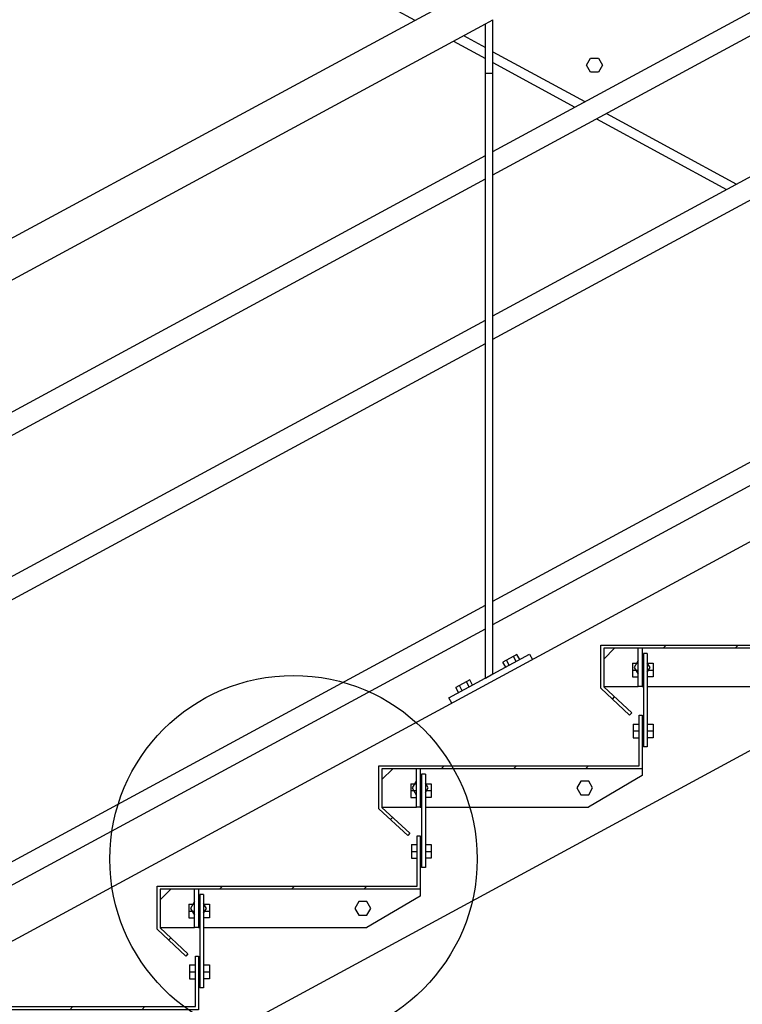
# Model space of a CAD drawing. Header units: millimetres. Extents: x 25 to 224619, y 20 to 11454.
# Tile 48 of 105: x 113985 to 114929, y 3012 to 4299. Entities that reach past the tile are written whole.
import ezdxf

# ---------------------------------------------------------------- set-up
doc = ezdxf.new("R2010")
doc.units = ezdxf.units.MM
for name, color, linetype in [('ACIER_COUPE', 7, 'Continuous'), ('ACIER_HACHURES', 7, 'Continuous'), ('ACIER_VISIBLE', 7, 'Continuous'), ('BOULONS', 7, 'Continuous')]:
    doc.layers.add(name, color=color, linetype=linetype)
doc.styles.add('Arial', font='arial.ttf', dxfattribs={"height": 0.2})

# ---------------------------------------------------------------- blocks, each defined once
blk = doc.blocks.new('Part-1649644-19853 - 19810')
at = {"layer": 'ACIER_VISIBLE', "color": 136, "linetype": 'Continuous'}
for p, q in [((115562.5, 3954.1), (111836.6, 1937)), ((112076.6, 1794), (115623.3, 3714.1))]:
    blk.add_line(p, q, dxfattribs=at)
blk = doc.blocks.new('Part-1649644-20007 - 19810')
at = {"layer": 'ACIER_VISIBLE', "color": 136, "linetype": 'Continuous'}
for p, q in [((111575.6, 5889.1), (114501.2, 4299)), ((114564.9, 4278.6), (114593.5, 4263.1)), ((114551.8, 4271.5), (114593.5, 4248.9)), ((114603.5, 4257.6), (114723.7, 4192.3)), ((114603.5, 4243.4), (114710.6, 4185.2)), ((114751.9, 4177), (114921.9, 4084.6)), ((114738.8, 4169.9), (114908.8, 4077.5))]:
    blk.add_line(p, q, dxfattribs=at)
blk = doc.blocks.new('Bolt-1649644-26313 - 19810')
at = {"layer": 'BOULONS', "color": 7, "linetype": 'Continuous'}
for p, q in [((114718.2, 3304.1), (114713, 3295.1)), ((114728.6, 3304.1), (114718.2, 3304.1)), ((114733.8, 3295.1), (114728.6, 3304.1)), ((114713, 3295.1), (114718.2, 3286.1)), ((114718.2, 3286.1), (114728.6, 3286.1)), ((114728.6, 3286.1), (114733.8, 3295.1))]:
    blk.add_line(p, q, dxfattribs=at)
blk = doc.blocks.new('Bolt-1649644-26311 - 19810')
at = {"layer": 'BOULONS', "color": 7, "linetype": 'Continuous'}
for p, q in [((114428.2, 3146.6), (114423, 3137.6)), ((114438.6, 3146.6), (114428.2, 3146.6)), ((114443.8, 3137.6), (114438.6, 3146.6)), ((114423, 3137.6), (114428.2, 3128.6)), ((114428.2, 3128.6), (114438.6, 3128.6)), ((114438.6, 3128.6), (114443.8, 3137.6))]:
    blk.add_line(p, q, dxfattribs=at)
blk = doc.blocks.new('Bolt-1649644-26312 - 19810')
at = {"layer": 'BOULONS', "color": 7, "linetype": 'Continuous'}
for p, q in [((114503.2, 3304.1), (114498, 3295.1)), ((114503.2, 3304.1), (114503.4, 3304.1)), ((114508.4, 3304.1), (114510.2, 3304.1)), ((114518.8, 3295.1), (114515.2, 3301.3)), ((114498, 3295.1), (114503.2, 3286.1)), ((114503.2, 3286.1), (114503.4, 3286.1)), ((114508.4, 3286.1), (114510.2, 3286.1)), ((114515.2, 3288.9), (114518.8, 3295.1))]:
    blk.add_line(p, q, dxfattribs=at)
blk = doc.blocks.new('Part-1649644-19940 - 19810')
at = {"layer": 'ACIER_HACHURES', "linetype": 'Continuous'}
h = blk.add_hatch(dxfattribs=at)
h.set_pattern_fill('', scale=21, style=0, pattern_type=0)
h.set_pattern_definition([(45, (114214.39, 3075.03), (-47.146, 47.146), [])])
h.paths.add_polyline_path([(114218.4, 3075), (114214.4, 3075), (114214.4, 3009.1), (113874.4, 3009.1), (113874.4, 2952.8), (113912.1, 2917.8), (113914.8, 2920.7), (113878.4, 2954.5), (113878.4, 3005.1), (114218.4, 3005.1)])
at = {"layer": 'ACIER_COUPE', "color": 136, "linetype": 'Continuous'}
for p, q in [((114214.4, 3009.1), (114214.4, 3075)), ((114214.4, 3075), (114218.4, 3075)), ((114218.4, 3075), (114218.4, 3005.1)), ((113874.4, 2952.8), (113874.4, 3009.1)), ((113874.4, 3009.1), (114214.4, 3009.1)), ((114218.4, 3005.1), (113878.4, 3005.1)), ((113878.4, 3005.1), (113878.4, 2954.5)), ((113912.1, 2917.8), (113874.4, 2952.8)), ((113878.4, 2954.5), (113914.8, 2920.7)), ((113914.8, 2920.7), (113912.1, 2917.8))]:
    blk.add_line(p, q, dxfattribs=at)
blk = doc.blocks.new('Part-1649644-19945 - 19810')
at = {"layer": 'ACIER_VISIBLE', "color": 136, "linetype": 'Continuous'}
for p, q in [((114225.2, 3155.6), (114220.2, 3155.6)), ((114220.2, 3155.6), (114220.2, 3033.6)), ((114225.2, 3155.6), (114225.2, 3033.6)), ((114225.2, 3033.6), (114220.2, 3033.6))]:
    blk.add_line(p, q, dxfattribs=at)
blk = doc.blocks.new('Part-1649644-19946 - 19810')
at = {"layer": 'ACIER_VISIBLE', "color": 136, "linetype": 'Continuous'}
for p, q in [((114213.4, 3112.6), (114213.4, 3162.6)), ((114218.4, 3162.6), (114218.4, 3112.6)), ((114218.4, 3112.6), (114213.4, 3112.6))]:
    blk.add_line(p, q, dxfattribs=at)
blk = doc.blocks.new('Part-1649644-20520 - 19810')
at = {"layer": 'ACIER_VISIBLE', "color": 136, "linetype": 'Continuous'}
for p, q in [((114603.5, 4127.2), (115491.1, 4607.7)), ((114603.5, 4096.6), (115497.5, 4580.6)), ((113699.5, 3637.8), (114593.5, 4121.8)), ((113699.5, 3607.2), (114593.5, 4091.2))]:
    blk.add_line(p, q, dxfattribs=at)
blk = doc.blocks.new('Part-1649644-19947 - 19810')
at = {"layer": 'ACIER_HACHURES', "linetype": 'Continuous'}
h = blk.add_hatch(dxfattribs=at)
h.set_pattern_fill('', scale=21, style=0, pattern_type=0)
h.set_pattern_definition([(45, (114504.39, 3232.53), (-47.146, 47.146), [])])
h.paths.add_polyline_path([(114508.4, 3232.5), (114504.4, 3232.5), (114504.4, 3166.6), (114164.4, 3166.6), (114164.4, 3110.3), (114202.1, 3075.3), (114204.8, 3078.2), (114168.4, 3112), (114168.4, 3162.6), (114508.4, 3162.6)])
at = {"layer": 'ACIER_COUPE', "color": 136, "linetype": 'Continuous'}
for p, q in [((114504.4, 3166.6), (114504.4, 3232.5)), ((114504.4, 3232.5), (114508.4, 3232.5)), ((114508.4, 3232.5), (114508.4, 3162.6)), ((114164.4, 3110.3), (114164.4, 3166.6)), ((114164.4, 3166.6), (114504.4, 3166.6)), ((114508.4, 3162.6), (114168.4, 3162.6)), ((114168.4, 3162.6), (114168.4, 3112)), ((114202.1, 3075.3), (114164.4, 3110.3)), ((114168.4, 3112), (114204.8, 3078.2)), ((114204.8, 3078.2), (114202.1, 3075.3))]:
    blk.add_line(p, q, dxfattribs=at)
blk = doc.blocks.new('Part-1649644-19948 - 19810')
at = {"layer": 'ACIER_VISIBLE', "color": 136, "linetype": 'Continuous'}
for p, q in [((114168.4, 3148.6), (114182.4, 3162.6)), ((114508.4, 3162.6), (114508.4, 3153.6)), ((114508.4, 3153.6), (114438.4, 3112.6)), ((114168.4, 3112.6), (114213.4, 3112.6)), ((114218.4, 3112.6), (114220.2, 3112.6)), ((114225.2, 3112.6), (114438.4, 3112.6))]:
    blk.add_line(p, q, dxfattribs=at)
blk = doc.blocks.new('Bolt-1649644-19949 - 19810')
at = {"layer": 'BOULONS', "color": 7, "linetype": 'Continuous'}
for p, q in [((114206.9, 3063.6), (114214.4, 3063.6)), ((114206.9, 3063.6), (114206.9, 3045.6)), ((114206.9, 3054.6), (114214.4, 3054.6)), ((114218.4, 3060.6), (114220.2, 3060.6)), ((114225.2, 3063.6), (114232.7, 3063.6)), ((114225.2, 3054.6), (114232.7, 3054.6)), ((114232.7, 3063.6), (114232.7, 3045.6)), ((114206.9, 3045.6), (114214.4, 3045.6)), ((114218.4, 3048.6), (114220.2, 3048.6)), ((114232.7, 3045.6), (114225.2, 3045.6))]:
    blk.add_line(p, q, dxfattribs=at)
blk = doc.blocks.new('Bolt-1649644-19950 - 19810')
at = {"layer": 'BOULONS', "color": 7, "linetype": 'Continuous'}
for p, q in [((114205.9, 3143.1), (114213.4, 3143.1)), ((114205.9, 3143.1), (114205.9, 3125.1)), ((114225.2, 3143.1), (114232.7, 3143.1)), ((114232.7, 3143.1), (114232.7, 3125.1)), ((114205.9, 3134.1), (114213.4, 3134.1)), ((114218.4, 3140.1), (114220.2, 3140.1)), ((114225.2, 3134.1), (114232.7, 3134.1)), ((114205.9, 3125.1), (114213.4, 3125.1)), ((114218.4, 3128.1), (114220.2, 3128.1)), ((114232.7, 3125.1), (114225.2, 3125.1))]:
    blk.add_line(p, q, dxfattribs=at)
blk = doc.blocks.new('Part-1649644-19952 - 19810')
at = {"layer": 'ACIER_VISIBLE', "color": 136, "linetype": 'Continuous'}
for p, q in [((114515.2, 3313.1), (114510.2, 3313.1)), ((114510.2, 3313.1), (114510.2, 3191.1)), ((114515.2, 3313.1), (114515.2, 3191.1)), ((114515.2, 3191.1), (114510.2, 3191.1))]:
    blk.add_line(p, q, dxfattribs=at)
blk = doc.blocks.new('Part-1649644-19953 - 19810')
at = {"layer": 'ACIER_VISIBLE', "color": 136, "linetype": 'Continuous'}
for p, q in [((114503.4, 3270.1), (114503.4, 3320.1)), ((114508.4, 3320.1), (114508.4, 3270.1)), ((114508.4, 3270.1), (114503.4, 3270.1))]:
    blk.add_line(p, q, dxfattribs=at)
blk = doc.blocks.new('Part-1649644-19954 - 19810')
at = {"layer": 'ACIER_HACHURES', "linetype": 'Continuous'}
h = blk.add_hatch(dxfattribs=at)
h.set_pattern_fill('', scale=21, style=0, pattern_type=0)
h.set_pattern_definition([(45, (114794.39, 3390.03), (-47.146, 47.146), [])])
h.paths.add_polyline_path([(114798.4, 3390), (114794.4, 3390), (114794.4, 3324.1), (114454.4, 3324.1), (114454.4, 3267.8), (114492.1, 3232.8), (114494.8, 3235.7), (114458.4, 3269.5), (114458.4, 3320.1), (114798.4, 3320.1)])
at = {"layer": 'ACIER_COUPE', "color": 136, "linetype": 'Continuous'}
for p, q in [((114794.4, 3324.1), (114794.4, 3390)), ((114794.4, 3390), (114798.4, 3390)), ((114798.4, 3390), (114798.4, 3320.1)), ((114454.4, 3267.8), (114454.4, 3324.1)), ((114454.4, 3324.1), (114794.4, 3324.1)), ((114798.4, 3320.1), (114458.4, 3320.1)), ((114458.4, 3320.1), (114458.4, 3269.5)), ((114492.1, 3232.8), (114454.4, 3267.8)), ((114458.4, 3269.5), (114494.8, 3235.7)), ((114494.8, 3235.7), (114492.1, 3232.8))]:
    blk.add_line(p, q, dxfattribs=at)
blk = doc.blocks.new('Part-1649644-19955 - 19810')
at = {"layer": 'ACIER_VISIBLE', "color": 136, "linetype": 'Continuous'}
for p, q in [((114458.4, 3306.1), (114472.4, 3320.1)), ((114798.4, 3311.1), (114728.4, 3270.1)), ((114798.4, 3320.1), (114798.4, 3311.1)), ((114458.4, 3270.1), (114503.4, 3270.1)), ((114508.4, 3270.1), (114510.2, 3270.1)), ((114515.2, 3270.1), (114728.4, 3270.1))]:
    blk.add_line(p, q, dxfattribs=at)
blk = doc.blocks.new('Bolt-1649644-19956 - 19810')
at = {"layer": 'BOULONS', "color": 7, "linetype": 'Continuous'}
for p, q in [((114496.9, 3221.1), (114504.4, 3221.1)), ((114496.9, 3221.1), (114496.9, 3203.1)), ((114515.2, 3221.1), (114522.7, 3221.1)), ((114522.7, 3221.1), (114522.7, 3203.1)), ((114496.9, 3212.1), (114504.4, 3212.1)), ((114508.4, 3218.1), (114510.2, 3218.1)), ((114508.4, 3206.1), (114510.2, 3206.1)), ((114515.2, 3212.1), (114522.7, 3212.1)), ((114496.9, 3203.1), (114504.4, 3203.1)), ((114522.7, 3203.1), (114515.2, 3203.1))]:
    blk.add_line(p, q, dxfattribs=at)
blk = doc.blocks.new('Bolt-1649644-19957 - 19810')
at = {"layer": 'BOULONS', "color": 7, "linetype": 'Continuous'}
for p, q in [((114495.9, 3300.6), (114503.4, 3300.6)), ((114495.9, 3300.6), (114495.9, 3282.6)), ((114508.4, 3297.6), (114510.2, 3297.6)), ((114515.2, 3300.6), (114522.7, 3300.6)), ((114522.7, 3300.6), (114522.7, 3282.6)), ((114495.9, 3291.6), (114503.4, 3291.6)), ((114508.4, 3285.6), (114510.2, 3285.6)), ((114515.2, 3291.6), (114522.7, 3291.6)), ((114495.9, 3282.6), (114503.4, 3282.6)), ((114522.7, 3282.6), (114515.2, 3282.6))]:
    blk.add_line(p, q, dxfattribs=at)
blk = doc.blocks.new('Part-1649644-19959 - 19810')
at = {"layer": 'ACIER_VISIBLE', "color": 136, "linetype": 'Continuous'}
for p, q in [((114805.2, 3470.6), (114800.2, 3470.6)), ((114800.2, 3470.6), (114800.2, 3348.6)), ((114805.2, 3470.6), (114805.2, 3348.6)), ((114805.2, 3348.6), (114800.2, 3348.6))]:
    blk.add_line(p, q, dxfattribs=at)
blk = doc.blocks.new('Part-1649644-19960 - 19810')
at = {"layer": 'ACIER_VISIBLE', "color": 136, "linetype": 'Continuous'}
for p, q in [((114793.4, 3427.6), (114793.4, 3477.6)), ((114798.4, 3477.6), (114798.4, 3427.6)), ((114798.4, 3427.6), (114793.4, 3427.6))]:
    blk.add_line(p, q, dxfattribs=at)
blk = doc.blocks.new('Part-1649644-19961 - 19810')
at = {"layer": 'ACIER_HACHURES', "linetype": 'Continuous'}
h = blk.add_hatch(dxfattribs=at)
h.set_pattern_fill('', scale=21, style=0, pattern_type=0)
h.set_pattern_definition([(45, (115084.39, 3547.53), (-47.146, 47.146), [])])
h.paths.add_polyline_path([(115088.4, 3547.5), (115084.4, 3547.5), (115084.4, 3481.6), (114744.4, 3481.6), (114744.4, 3425.3), (114782.1, 3390.3), (114784.8, 3393.2), (114748.4, 3427), (114748.4, 3477.6), (115088.4, 3477.6)])
at = {"layer": 'ACIER_COUPE', "color": 136, "linetype": 'Continuous'}
for p, q in [((115084.4, 3481.6), (115084.4, 3547.5)), ((115084.4, 3547.5), (115088.4, 3547.5)), ((115088.4, 3547.5), (115088.4, 3477.6)), ((114744.4, 3425.3), (114744.4, 3481.6)), ((114744.4, 3481.6), (115084.4, 3481.6)), ((115088.4, 3477.6), (114748.4, 3477.6)), ((114748.4, 3477.6), (114748.4, 3427)), ((114782.1, 3390.3), (114744.4, 3425.3)), ((114748.4, 3427), (114784.8, 3393.2)), ((114784.8, 3393.2), (114782.1, 3390.3))]:
    blk.add_line(p, q, dxfattribs=at)
blk = doc.blocks.new('Part-1649644-19962 - 19810')
at = {"layer": 'ACIER_VISIBLE', "color": 136, "linetype": 'Continuous'}
for p, q in [((114748.4, 3463.6), (114762.4, 3477.6)), ((115088.4, 3477.6), (115088.4, 3468.6)), ((115088.4, 3468.6), (115018.4, 3427.6)), ((114748.4, 3427.6), (114793.4, 3427.6)), ((114798.4, 3427.6), (114800.2, 3427.6)), ((114805.2, 3427.6), (115018.4, 3427.6))]:
    blk.add_line(p, q, dxfattribs=at)
blk = doc.blocks.new('Bolt-1649644-19963 - 19810')
at = {"layer": 'BOULONS', "color": 7, "linetype": 'Continuous'}
for p, q in [((114786.9, 3378.6), (114794.4, 3378.6)), ((114786.9, 3378.6), (114786.9, 3360.6)), ((114798.4, 3375.6), (114800.2, 3375.6)), ((114805.2, 3378.6), (114812.7, 3378.6)), ((114812.7, 3378.6), (114812.7, 3360.6)), ((114786.9, 3369.6), (114794.4, 3369.6)), ((114786.9, 3360.6), (114794.4, 3360.6)), ((114798.4, 3363.6), (114800.2, 3363.6)), ((114805.2, 3369.6), (114812.7, 3369.6)), ((114812.7, 3360.6), (114805.2, 3360.6))]:
    blk.add_line(p, q, dxfattribs=at)
blk = doc.blocks.new('Bolt-1649644-19964 - 19810')
at = {"layer": 'BOULONS', "color": 7, "linetype": 'Continuous'}
for p, q in [((114785.9, 3458.1), (114793.4, 3458.1)), ((114785.9, 3458.1), (114785.9, 3440.1)), ((114798.4, 3455.1), (114800.2, 3455.1)), ((114805.2, 3458.1), (114812.7, 3458.1)), ((114812.7, 3458.1), (114812.7, 3440.1)), ((114785.9, 3449.1), (114793.4, 3449.1)), ((114785.9, 3440.1), (114793.4, 3440.1)), ((114798.4, 3443.1), (114800.2, 3443.1)), ((114805.2, 3449.1), (114812.7, 3449.1)), ((114812.7, 3440.1), (114805.2, 3440.1))]:
    blk.add_line(p, q, dxfattribs=at)
blk = doc.blocks.new('Part-1649644-20519 - 19810')
at = {"layer": 'ACIER_VISIBLE', "color": 136, "linetype": 'Continuous'}
for p, q in [((111870.1, 2874.6), (115600.5, 4894.1)), ((113699.5, 3810.1), (114593.5, 4294))]:
    blk.add_line(p, q, dxfattribs=at)
blk = doc.blocks.new('Part-1649644-20521 - 19810')
at = {"layer": 'ACIER_VISIBLE', "color": 136, "linetype": 'Continuous'}
for p, q in [((114603.5, 3912.2), (115491.1, 4392.7)), ((114603.5, 3881.6), (115497.5, 4365.6)), ((113699.5, 3422.8), (114593.5, 3906.8)), ((113699.5, 3392.2), (114593.5, 3876.2))]:
    blk.add_line(p, q, dxfattribs=at)
blk = doc.blocks.new('Bolt-1649644-20206 - 19810')
at = {"layer": 'BOULONS', "color": 7, "linetype": 'Continuous'}
for p, q in [((114725.9, 4240), (114731.1, 4249)), ((114731.1, 4249), (114741.4, 4249)), ((114741.4, 4249), (114746.6, 4240)), ((114731.1, 4231), (114725.9, 4240)), ((114746.6, 4240), (114741.4, 4231)), ((114741.4, 4231), (114731.1, 4231))]:
    blk.add_line(p, q, dxfattribs=at)
blk = doc.blocks.new('Part-1649644-20523 - 19810')
at = {"layer": 'ACIER_VISIBLE', "color": 136, "linetype": 'Continuous'}
for p, q in [((114603.5, 3539.2), (115496.1, 4022.4)), ((114603.5, 3508.6), (115497.5, 3992.6)), ((113699.5, 3049.8), (114593.5, 3533.8)), ((113699.5, 3019.2), (114593.5, 3503.2))]:
    blk.add_line(p, q, dxfattribs=at)
blk = doc.blocks.new('Bolt-1649644-26310 - 19810')
at = {"layer": 'BOULONS', "color": 7, "linetype": 'Continuous'}
for p, q in [((114213.2, 3146.6), (114208, 3137.6)), ((114213.2, 3146.6), (114213.4, 3146.6)), ((114218.4, 3146.6), (114220.2, 3146.6)), ((114228.8, 3137.6), (114225.2, 3143.8)), ((114208, 3137.6), (114213.2, 3128.6)), ((114213.2, 3128.6), (114213.4, 3128.6)), ((114218.4, 3128.6), (114220.2, 3128.6)), ((114225.2, 3131.4), (114228.8, 3137.6))]:
    blk.add_line(p, q, dxfattribs=at)
blk = doc.blocks.new('Part-1649644-20406 - 19810')
at = {"layer": 'ACIER_VISIBLE', "color": 136, "linetype": 'Continuous'}
for p, q in [((114593.5, 4294), (114603.5, 4299.4)), ((114593.5, 3438.6), (114593.5, 4294)), ((114603.5, 3444), (114603.5, 4299.4)), ((114593.5, 4229.4), (114603.5, 4229.4)), ((114593.5, 3438.6), (114603.5, 3444))]:
    blk.add_line(p, q, dxfattribs=at)
blk = doc.blocks.new('Part-1649644-20418 - 19810')
at = {"layer": 'ACIER_VISIBLE', "color": 136, "linetype": 'Continuous'}
for p, q in [((114545.7, 3412.7), (114651.2, 3469.9)), ((114651.2, 3469.9), (114655.1, 3462.8)), ((114549.5, 3405.7), (114545.7, 3412.7))]:
    blk.add_line(p, q, dxfattribs=at)
blk = doc.blocks.new('Bolt-1649644-20419 - 19810')
at = {"layer": 'BOULONS', "color": 7, "linetype": 'Continuous'}
for p, q in [((114634.8, 3469.5), (114616.5, 3459.6)), ((114633.8, 3460.4), (114630.3, 3467)), ((114638.4, 3462.9), (114634.8, 3469.5)), ((114620.1, 3453), (114616.5, 3459.6)), ((114624.7, 3455.5), (114621.1, 3462.1)), ((114573.3, 3436.2), (114555, 3426.3)), ((114558.6, 3419.7), (114555, 3426.3)), ((114563.1, 3422.2), (114559.6, 3428.8)), ((114572.3, 3427.1), (114568.7, 3433.7)), ((114576.8, 3429.6), (114573.3, 3436.2))]:
    blk.add_line(p, q, dxfattribs=at)
blk = doc.blocks.new('Bolt-1649644-26314 - 19810')
at = {"layer": 'BOULONS', "color": 7, "linetype": 'Continuous'}
for p, q in [((114793.2, 3461.6), (114788, 3452.6)), ((114788, 3452.6), (114793.2, 3443.6)), ((114793.2, 3461.6), (114793.4, 3461.6)), ((114798.4, 3461.6), (114800.2, 3461.6)), ((114808.8, 3452.6), (114805.2, 3458.8)), ((114805.2, 3446.4), (114808.8, 3452.6)), ((114793.2, 3443.6), (114793.4, 3443.6)), ((114798.4, 3443.6), (114800.2, 3443.6))]:
    blk.add_line(p, q, dxfattribs=at)
blk = doc.blocks.new('DetailMark-1649644-31892 - 19810')
at = {"color": 6, "linetype": 'Continuous'}
for p, q in [((114232, 2989), (114029.2, 2599)), ((114029.2, 2599), (113666.7, 2599))]:
    blk.add_line(p, q, dxfattribs=at)
blk.add_circle((114342.7, 3202), 240.1, dxfattribs=at)
at = {"color": 0, "linetype": 'Continuous'}
for points in [[(113902.5, 2629), (113902.5, 2704), (113719.2, 2704), (113719.2, 2629)], [(113991.7, 2629), (113991.7, 2704), (113925, 2704), (113925, 2629)]]:
    blk.add_wipeout(points, dxfattribs=at)
at = {"color": 6, "linetype": 'Continuous', "style": 'Arial'}
for s, height, p in [('Dét.', 71.63, (113719.2, 2629)), ('B', 71.6, (113925, 2629))]:
    blk.add_text(s, height=height, dxfattribs=at).set_placement(p)

msp = doc.modelspace()

# ---------------------------------------------------------------- block references
for name in ['Part-1649644-20007 - 19810', 'Part-1649644-20519 - 19810', 'Part-1649644-20520 - 19810', 'Part-1649644-20521 - 19810', 'Part-1649644-20406 - 19810', 'Bolt-1649644-20206 - 19810', 'Part-1649644-20523 - 19810', 'Part-1649644-19853 - 19810', 'Part-1649644-19961 - 19810', 'Part-1649644-19962 - 19810', 'Part-1649644-19960 - 19810', 'Part-1649644-20418 - 19810', 'Bolt-1649644-20419 - 19810', 'Part-1649644-19959 - 19810', 'Bolt-1649644-19964 - 19810', 'Bolt-1649644-26314 - 19810', 'Part-1649644-19954 - 19810', 'Bolt-1649644-19963 - 19810', 'Part-1649644-19955 - 19810', 'Part-1649644-19953 - 19810', 'Part-1649644-19952 - 19810', 'Bolt-1649644-19957 - 19810', 'Bolt-1649644-26312 - 19810', 'Bolt-1649644-26313 - 19810', 'Part-1649644-19947 - 19810', 'Bolt-1649644-19956 - 19810', 'Part-1649644-19948 - 19810', 'Part-1649644-19946 - 19810', 'Part-1649644-19945 - 19810', 'Bolt-1649644-19950 - 19810', 'Bolt-1649644-26310 - 19810', 'Bolt-1649644-26311 - 19810', 'Part-1649644-19940 - 19810', 'Bolt-1649644-19949 - 19810']:
    msp.add_blockref(name, (0, 0))

# ---------------------------------------------------------------- next in the draw order: block references
msp.add_blockref('DetailMark-1649644-31892 - 19810', (0, 0))

doc.saveas('drawing.dxf')
